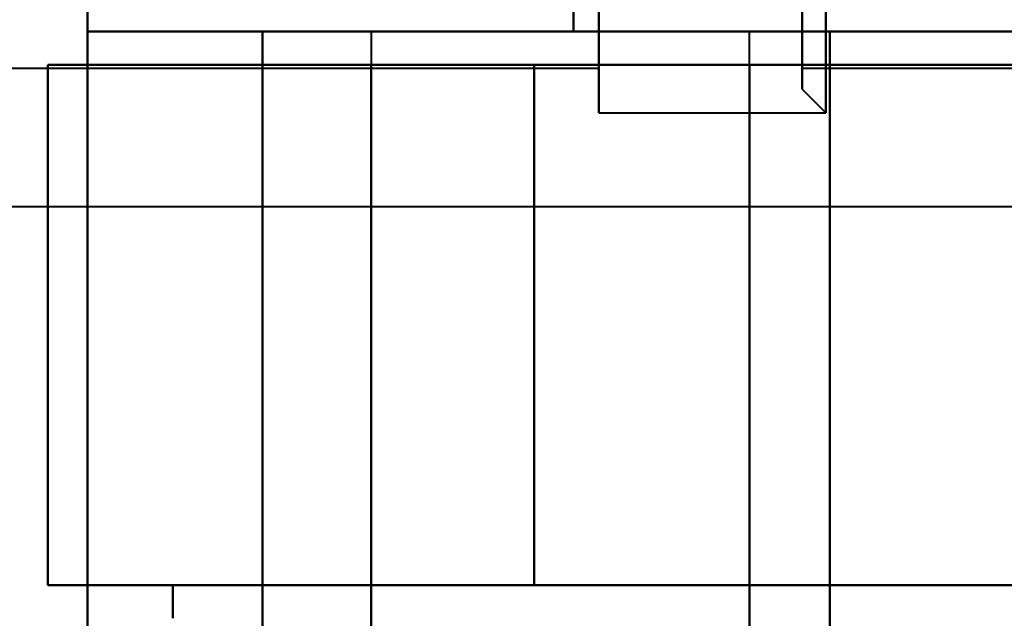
# Model space of a CAD drawing. Header units: millimetres. Extents: x -1115 to 1388, y -280 to 1010.
# Tile 19 of 76: x -353 to -332, y 246 to 258. Entities that reach past the tile are written whole.
import ezdxf

# ---------------------------------------------------------------- set-up
doc = ezdxf.new("R2010")
doc.units = ezdxf.units.MM
for name, color, linetype, lineweight in [('A-ANNO-DIMS', 211, 'Continuous', 30), ('A-ANNO-DIMS-20', 211, 'Continuous', 30), ('G-IMPT', 8, 'Continuous', 40)]:
    doc.layers.add(name, color=color, linetype=linetype, lineweight=lineweight)
doc.styles.add('Arial_1', font='arial.ttf', dxfattribs={"height": 60})
doc.dimstyles.new('Linéaire', dxfattribs={"dimscale": 304.8, "dimtxt": 61.215564, "dimasz": 0.131234, "dimexe": 0.131234, "dimexo": 0.131234, "dimgap": 0.131234, "dimtad": 1, "dimdec": 0, "dimzin": 0, "dimdsep": 46, "dimtxsty": 'Arial_1', "dimblk1": 'OBLIQUE', "dimblk2": 'OBLIQUE', "dimsah": 1, "dimcen": 0.09, "dimazin": 0, "dimtfac": 1, "dimtdec": 4, "dimtix": 1, "dimtmove": 0, "dimatfit": 3, "dimfxl": 1, "dimtvp": 1, "dimtfill": 1, "dimtolj": 1, "dimtzin": 0, "dimarcsym": 2})

# ---------------------------------------------------------------- blocks, each defined once
blk = doc.blocks.new('NEXA 700 CALQUES_dwg-751640-Droite')
at = {"layer": 'G-IMPT'}
for p, q in [((-351.665, 268.372), (-351.665, 258.072)), ((-340.85, 264.352), (-340.85, 256.484)), ((-340.85, 264.352), (-340.85, 256.484)), ((-340.85, 256.352), (-340.85, 264.352)), ((-340.85, 256.352), (-340.85, 264.352)), ((-340.85, 256.352), (-340.85, 264.352)), ((-340.85, 256.352), (-340.85, 264.352)), ((-336.05, 256.484), (-336.05, 264.352)), ((-336.05, 264.352), (-336.05, 256.484)), ((-340.85, 264.221), (-340.85, 256.352)), ((-340.85, 264.221), (-340.85, 256.352)), ((-336.05, 256.352), (-336.05, 264.221)), ((-336.05, 264.221), (-336.05, 256.352)), ((-336.55, 256.967), (-336.55, 263.852)), ((-336.55, 256.967), (-336.55, 263.852)), ((-336.55, 263.852), (-336.55, 256.967)), ((-336.55, 263.852), (-336.55, 256.967)), ((-336.55, 256.852), (-336.55, 263.737)), ((-336.55, 256.852), (-336.55, 263.737)), ((-336.55, 263.737), (-336.55, 256.852)), ((-336.55, 263.737), (-336.55, 256.852)), ((-340.85, 263.402), (-340.85, 257.302)), ((-340.85, 263.402), (-340.85, 257.302)), ((-340.85, 263.402), (-340.85, 257.302)), ((-340.85, 263.402), (-340.85, 257.302)), ((-340.85, 257.402), (-340.85, 263.402)), ((-340.85, 257.402), (-340.85, 263.402)), ((-336.55, 263.402), (-336.55, 257.402)), ((-340.85, 257.302), (-340.85, 263.302)), ((-340.85, 257.302), (-340.85, 263.302)), ((-336.55, 263.302), (-336.55, 257.302)), ((-336.55, 257.302), (-336.55, 261.127)), ((-336.55, 257.302), (-336.55, 261.127)), ((-336.55, 261.127), (-336.55, 257.402)), ((-336.05, 256.484), (-336.05, 260.352)), ((-336.05, 256.352), (-336.05, 260.352)), ((-336.05, 260.352), (-336.05, 256.484)), ((-336.05, 260.352), (-336.05, 256.352)), ((-336.55, 259.577), (-336.55, 257.302)), ((-351.665, 258.072), (-341.387, 258.072)), ((-341.387, 258.072), (-351.665, 258.072)), ((-351.665, 258.072), (-341.387, 258.072)), ((-341.387, 258.072), (-351.665, 258.072)), ((-345.665, 258.072), (-345.665, 257.372)), ((-345.665, 258.072), (-345.665, 219.672)), ((-345.665, 258.072), (-337.665, 258.072)), ((-345.665, 258.072), (-337.665, 258.072)), ((-345.665, 258.072), (-337.665, 258.072)), ((-345.665, 258.072), (-337.665, 258.072)), ((-337.665, 258.072), (-345.665, 258.072)), ((-337.665, 258.072), (-345.665, 258.072)), ((-337.665, 258.072), (-345.665, 258.072)), ((-337.665, 258.072), (-345.665, 258.072)), ((-341.387, 258.072), (-326.665, 258.072)), ((-326.665, 258.072), (-341.387, 258.072)), ((-341.387, 258.072), (-326.665, 258.072)), ((-326.665, 258.072), (-341.387, 258.072)), ((-337.665, 257.372), (-337.665, 258.072)), ((-337.665, 219.672), (-337.665, 258.072)), ((-352.5, 257.372), (-352.5, 246.372)), ((-352.5, 257.372), (-352.5, 246.372)), ((-352.5, 257.372), (-345.665, 257.372)), ((-352.5, 257.372), (-342.221, 257.372)), ((-352.5, 257.372), (-342.221, 257.372)), ((-352.5, 257.372), (-345.665, 257.372)), ((-345.665, 257.372), (-352.5, 257.372)), ((-342.221, 257.372), (-352.5, 257.372)), ((-342.221, 257.372), (-352.5, 257.372)), ((-345.665, 257.372), (-352.5, 257.372)), ((-345.665, 257.372), (-337.665, 257.372)), ((-337.665, 257.372), (-345.665, 257.372)), ((-345.665, 257.372), (-337.665, 257.372)), ((-337.665, 257.372), (-345.665, 257.372)), ((-324.5, 257.372), (-342.221, 257.372)), ((-342.221, 257.372), (-324.5, 257.372)), ((-342.221, 257.372), (-324.5, 257.372)), ((-324.5, 257.372), (-342.221, 257.372)), ((-340.85, 257.302), (-340.85, 257.402)), ((-357.55, 257.302), (-340.85, 257.302)), ((-357.55, 257.302), (-340.85, 257.302)), ((-336.55, 257.302), (-326.55, 257.302)), ((-336.55, 257.302), (-326.55, 257.302)), ((-336.55, 256.852), (-336.05, 256.352)), ((-336.55, 256.852), (-336.05, 256.352)), ((-340.85, 256.484), (-340.85, 256.352)), ((-340.85, 256.352), (-336.05, 256.352)), ((-340.85, 256.352), (-336.05, 256.352)), ((-362, 254.377), (-329.35, 254.377)), ((-362, 254.377), (-329.35, 254.377)), ((-349.859, 246.372), (-352.5, 246.372)), ((-342.221, 246.372), (-352.5, 246.372)), ((-342.221, 246.372), (-352.5, 246.372)), ((-349.859, 246.372), (-352.5, 246.372)), ((-352.5, 246.372), (-342.221, 246.372)), ((-352.5, 246.372), (-349.859, 246.372)), ((-352.5, 246.372), (-349.859, 246.372)), ((-352.5, 246.372), (-342.221, 246.372)), ((-345.665, 246.372), (-345.665, 245.672)), ((-337.665, 246.372), (-345.665, 246.372)), ((-345.665, 246.372), (-337.665, 246.372)), ((-337.665, 246.372), (-345.665, 246.372)), ((-345.665, 246.372), (-337.665, 246.372)), ((-342.221, 246.372), (-321.657, 246.372)), ((-321.657, 246.372), (-342.221, 246.372)), ((-321.657, 246.372), (-342.221, 246.372)), ((-342.221, 246.372), (-321.657, 246.372)), ((-337.665, 245.672), (-337.665, 246.372))]:
    blk.add_line(p, q, dxfattribs=at)
at = {"layer": 'G-IMPT', "flags": 128}
for points in [[(-351.665, 258.072), (-351.665, 260.647), (-351.665, 263.222), (-351.665, 265.797), (-351.665, 268.372)], [(-351.665, 268.372), (-351.665, 253.622), (-351.665, 238.872), (-351.665, 224.122), (-351.665, 209.372)], [(-351.665, 209.372), (-351.665, 224.122), (-351.665, 238.872), (-351.665, 253.622), (-351.665, 268.372)], [(-351.665, 268.372), (-351.665, 265.797), (-351.665, 263.222), (-351.665, 260.647), (-351.665, 258.072)], [(-351.665, 268.372), (-351.665, 265.797), (-351.665, 263.222), (-351.665, 260.647), (-351.665, 258.072)], [(-351.665, 209.372), (-351.665, 224.122), (-351.665, 238.872), (-351.665, 253.622), (-351.665, 268.372)], [(-351.665, 268.372), (-351.665, 253.622), (-351.665, 238.872), (-351.665, 224.122), (-351.665, 209.372)], [(-351.665, 258.072), (-351.665, 260.647), (-351.665, 263.222), (-351.665, 265.797), (-351.665, 268.372)], [(-341.387, 259.246), (-341.387, 258.953), (-341.387, 258.659), (-341.387, 258.366), (-341.387, 258.072)], [(-341.387, 258.072), (-341.387, 258.366), (-341.387, 258.659), (-341.387, 258.953), (-341.387, 259.246)], [(-341.387, 259.246), (-341.387, 258.953), (-341.387, 258.659), (-341.387, 258.366), (-341.387, 258.072)], [(-341.387, 258.072), (-341.387, 258.366), (-341.387, 258.659), (-341.387, 258.953), (-341.387, 259.246)], [(-347.965, 258.072), (-348.89, 258.072), (-349.815, 258.072), (-350.74, 258.072), (-351.665, 258.072)], [(-351.665, 258.072), (-351.665, 248.472), (-351.665, 238.872), (-351.665, 229.272), (-351.665, 219.672)], [(-351.665, 219.672), (-351.665, 229.272), (-351.665, 238.872), (-351.665, 248.472), (-351.665, 258.072)], [(-351.665, 219.672), (-351.665, 229.272), (-351.665, 238.872), (-351.665, 248.472), (-351.665, 258.072)], [(-351.665, 258.072), (-350.74, 258.072), (-349.815, 258.072), (-348.89, 258.072), (-347.965, 258.072)], [(-351.665, 258.072), (-351.665, 248.472), (-351.665, 238.872), (-351.665, 229.272), (-351.665, 219.672)], [(-351.665, 258.072), (-350.74, 258.072), (-349.815, 258.072), (-348.89, 258.072), (-347.965, 258.072)], [(-347.965, 258.072), (-348.89, 258.072), (-349.815, 258.072), (-350.74, 258.072), (-351.665, 258.072)], [(-347.965, 258.072), (-347.965, 248.472), (-347.965, 238.872), (-347.965, 229.272), (-347.965, 219.672)], [(-335.965, 258.072), (-338.965, 258.072), (-341.965, 258.072), (-344.965, 258.072), (-347.965, 258.072)], [(-347.965, 219.672), (-347.965, 229.272), (-347.965, 238.872), (-347.965, 248.472), (-347.965, 258.072)], [(-347.965, 258.072), (-347.965, 248.472), (-347.965, 238.872), (-347.965, 229.272), (-347.965, 219.672)], [(-347.965, 219.672), (-347.965, 229.272), (-347.965, 238.872), (-347.965, 248.472), (-347.965, 258.072)], [(-347.965, 219.672), (-347.965, 229.272), (-347.965, 238.872), (-347.965, 248.472), (-347.965, 258.072)], [(-347.965, 258.072), (-344.965, 258.072), (-341.965, 258.072), (-338.965, 258.072), (-335.965, 258.072)], [(-347.965, 258.072), (-347.965, 248.472), (-347.965, 238.872), (-347.965, 229.272), (-347.965, 219.672)], [(-347.965, 219.672), (-347.965, 229.272), (-347.965, 238.872), (-347.965, 248.472), (-347.965, 258.072)], [(-347.965, 258.072), (-347.965, 248.472), (-347.965, 238.872), (-347.965, 229.272), (-347.965, 219.672)], [(-347.965, 258.072), (-344.965, 258.072), (-341.965, 258.072), (-338.965, 258.072), (-335.965, 258.072)], [(-335.965, 258.072), (-338.965, 258.072), (-341.965, 258.072), (-344.965, 258.072), (-347.965, 258.072)], [(-335.965, 258.072), (-335.965, 248.472), (-335.965, 238.872), (-335.965, 229.272), (-335.965, 219.672)], [(-335.965, 219.672), (-335.965, 229.272), (-335.965, 238.872), (-335.965, 248.472), (-335.965, 258.072)], [(-335.965, 219.672), (-335.965, 229.272), (-335.965, 238.872), (-335.965, 248.472), (-335.965, 258.072)], [(-335.965, 219.672), (-335.965, 229.272), (-335.965, 238.872), (-335.965, 248.472), (-335.965, 258.072)], [(-335.965, 258.072), (-335.965, 248.472), (-335.965, 238.872), (-335.965, 229.272), (-335.965, 219.672)], [(-335.965, 258.072), (-335.965, 248.472), (-335.965, 238.872), (-335.965, 229.272), (-335.965, 219.672)], [(-335.965, 258.072), (-335.965, 248.472), (-335.965, 238.872), (-335.965, 229.272), (-335.965, 219.672)], [(-326.665, 258.072), (-328.99, 258.072), (-331.315, 258.072), (-333.64, 258.072), (-335.965, 258.072)], [(-335.965, 258.072), (-333.64, 258.072), (-331.315, 258.072), (-328.99, 258.072), (-326.665, 258.072)], [(-326.665, 258.072), (-328.99, 258.072), (-331.315, 258.072), (-333.64, 258.072), (-335.965, 258.072)], [(-335.965, 219.672), (-335.965, 229.272), (-335.965, 238.872), (-335.965, 248.472), (-335.965, 258.072)], [(-335.965, 258.072), (-333.64, 258.072), (-331.315, 258.072), (-328.99, 258.072), (-326.665, 258.072)], [(-352.5, 257.372), (-352.5, 254.622), (-352.5, 251.872), (-352.5, 249.122), (-352.5, 246.372)], [(-352.5, 246.372), (-352.5, 249.122), (-352.5, 251.872), (-352.5, 254.622), (-352.5, 257.372)], [(-352.5, 246.372), (-352.5, 249.122), (-352.5, 251.872), (-352.5, 254.622), (-352.5, 257.372)], [(-352.5, 257.372), (-352.5, 254.622), (-352.5, 251.872), (-352.5, 249.122), (-352.5, 246.372)], [(-352.5, 246.372), (-352.5, 249.122), (-352.5, 251.872), (-352.5, 254.622), (-352.5, 257.372)], [(-352.5, 257.372), (-352.5, 254.622), (-352.5, 251.872), (-352.5, 249.122), (-352.5, 246.372)], [(-352.5, 246.372), (-352.5, 249.122), (-352.5, 251.872), (-352.5, 254.622), (-352.5, 257.372)], [(-352.5, 257.372), (-352.5, 254.622), (-352.5, 251.872), (-352.5, 249.122), (-352.5, 246.372)], [(-345.665, 257.372), (-345.665, 248.122), (-345.665, 238.872), (-345.665, 229.622), (-345.665, 220.372)], [(-345.665, 220.372), (-345.665, 229.622), (-345.665, 238.872), (-345.665, 248.122), (-345.665, 257.372)], [(-345.665, 257.372), (-345.665, 254.622), (-345.665, 251.872), (-345.665, 249.122), (-345.665, 246.372)], [(-345.665, 220.372), (-345.665, 229.622), (-345.665, 238.872), (-345.665, 248.122), (-345.665, 257.372)], [(-345.665, 246.372), (-345.665, 249.122), (-345.665, 251.872), (-345.665, 254.622), (-345.665, 257.372)], [(-345.665, 257.372), (-345.665, 248.122), (-345.665, 238.872), (-345.665, 229.622), (-345.665, 220.372)], [(-345.665, 246.372), (-345.665, 249.122), (-345.665, 251.872), (-345.665, 254.622), (-345.665, 257.372)], [(-345.665, 257.372), (-345.665, 254.622), (-345.665, 251.872), (-345.665, 249.122), (-345.665, 246.372)], [(-342.221, 246.372), (-342.221, 249.122), (-342.221, 251.872), (-342.221, 254.622), (-342.221, 257.372)], [(-342.221, 257.372), (-342.221, 254.622), (-342.221, 251.872), (-342.221, 249.122), (-342.221, 246.372)], [(-342.221, 257.372), (-342.221, 254.622), (-342.221, 251.872), (-342.221, 249.122), (-342.221, 246.372)], [(-342.221, 246.372), (-342.221, 249.122), (-342.221, 251.872), (-342.221, 254.622), (-342.221, 257.372)], [(-324.5, 257.372), (-327.791, 257.372), (-331.083, 257.372), (-334.374, 257.372), (-337.665, 257.372)], [(-337.665, 246.372), (-337.665, 249.122), (-337.665, 251.872), (-337.665, 254.622), (-337.665, 257.372)], [(-337.665, 257.372), (-337.665, 248.122), (-337.665, 238.872), (-337.665, 229.622), (-337.665, 220.372)], [(-337.665, 257.372), (-337.665, 254.622), (-337.665, 251.872), (-337.665, 249.122), (-337.665, 246.372)], [(-337.665, 257.372), (-334.374, 257.372), (-331.083, 257.372), (-327.791, 257.372), (-324.5, 257.372)], [(-337.665, 220.372), (-337.665, 229.622), (-337.665, 238.872), (-337.665, 248.122), (-337.665, 257.372)], [(-337.665, 257.372), (-337.665, 254.622), (-337.665, 251.872), (-337.665, 249.122), (-337.665, 246.372)], [(-337.665, 246.372), (-337.665, 249.122), (-337.665, 251.872), (-337.665, 254.622), (-337.665, 257.372)], [(-337.665, 220.372), (-337.665, 229.622), (-337.665, 238.872), (-337.665, 248.122), (-337.665, 257.372)], [(-337.665, 257.372), (-334.374, 257.372), (-331.083, 257.372), (-327.791, 257.372), (-324.5, 257.372)], [(-337.665, 257.372), (-337.665, 248.122), (-337.665, 238.872), (-337.665, 229.622), (-337.665, 220.372)], [(-324.5, 257.372), (-327.791, 257.372), (-331.083, 257.372), (-334.374, 257.372), (-337.665, 257.372)], [(-345.665, 246.372), (-346.714, 246.372), (-347.762, 246.372), (-348.811, 246.372), (-349.859, 246.372)], [(-349.859, 246.372), (-349.859, 246.197), (-349.859, 246.022), (-349.859, 245.847), (-349.859, 245.672)], [(-349.859, 245.672), (-349.859, 245.847), (-349.859, 246.022), (-349.859, 246.197), (-349.859, 246.372)], [(-349.859, 245.672), (-349.859, 245.847), (-349.859, 246.022), (-349.859, 246.197), (-349.859, 246.372)], [(-349.859, 246.372), (-348.811, 246.372), (-347.762, 246.372), (-346.714, 246.372), (-345.665, 246.372)], [(-349.859, 246.372), (-349.859, 246.197), (-349.859, 246.022), (-349.859, 245.847), (-349.859, 245.672)], [(-349.859, 246.372), (-348.811, 246.372), (-347.762, 246.372), (-346.714, 246.372), (-345.665, 246.372)], [(-345.665, 246.372), (-346.714, 246.372), (-347.762, 246.372), (-348.811, 246.372), (-349.859, 246.372)], [(-345.665, 245.672), (-345.665, 245.847), (-345.665, 246.022), (-345.665, 246.197), (-345.665, 246.372)], [(-345.665, 246.372), (-345.665, 246.197), (-345.665, 246.022), (-345.665, 245.847), (-345.665, 245.672)], [(-345.665, 246.372), (-345.665, 246.197), (-345.665, 246.022), (-345.665, 245.847), (-345.665, 245.672)], [(-345.665, 245.672), (-345.665, 245.847), (-345.665, 246.022), (-345.665, 246.197), (-345.665, 246.372)], [(-337.665, 246.372), (-333.663, 246.372), (-329.661, 246.372), (-325.659, 246.372), (-321.657, 246.372)], [(-337.665, 245.672), (-337.665, 245.847), (-337.665, 246.022), (-337.665, 246.197), (-337.665, 246.372)], [(-321.657, 246.372), (-325.659, 246.372), (-329.661, 246.372), (-333.663, 246.372), (-337.665, 246.372)], [(-337.665, 246.372), (-337.665, 246.197), (-337.665, 246.022), (-337.665, 245.847), (-337.665, 245.672)], [(-321.657, 246.372), (-325.659, 246.372), (-329.661, 246.372), (-333.663, 246.372), (-337.665, 246.372)], [(-337.665, 246.372), (-337.665, 246.197), (-337.665, 246.022), (-337.665, 245.847), (-337.665, 245.672)], [(-337.665, 245.672), (-337.665, 245.847), (-337.665, 246.022), (-337.665, 246.197), (-337.665, 246.372)], [(-337.665, 246.372), (-333.663, 246.372), (-329.661, 246.372), (-325.659, 246.372), (-321.657, 246.372)]]:
    blk.add_lwpolyline(points, dxfattribs=at)
blk = doc.blocks.new('DIMBLOCK2-Droite')
at = {"layer": 'A-ANNO-DIMS-20'}
for p, q in [((-361.5, 134.913), (-361.5, 174.913)), ((0, 134.913), (0, 174.913)), ((-361.5, 134.913), (0, 134.913)), ((-361.5, 134.913), (-361.5, 123.197)), ((0, 134.913), (0, 123.197))]:
    blk.add_line(p, q, dxfattribs=at)
at = {"layer": 'A-ANNO-DIMS-20', "lineweight": 50}
for p, q in [((-361.5, 134.913), (-341.5, 154.913)), ((0, 134.913), (20, 154.913)), ((-361.5, 134.913), (-381.5, 114.913)), ((0, 134.913), (-20, 114.913))]:
    blk.add_line(p, q, dxfattribs=at)
at = {"layer": 'A-ANNO-DIMS-20', "color": 0, "insert": (-249.971, 252.807), "char_height": 60, "width": 166.12962, "attachment_point": 1, "line_spacing_factor": 0.941778, "style": 'Arial_1', "bg_fill": 3, "box_fill_scale": 1.25, "bg_fill_color": 256, "bg_fill_true_color": 13158600, "bg_fill_transparency": 0}
blk.add_mtext('362', dxfattribs=at)
blk = doc.blocks.new('_Oblique')
at = {"color": 0, "linetype": 'ByBlock', "lineweight": -2}
blk.add_line((-0.5, -0.5), (0.5, 0.5), dxfattribs=at)

msp = doc.modelspace()

# ---------------------------------------------------------------- block references
at = {"layer": 'G-IMPT'}
msp.add_blockref('NEXA 700 CALQUES_dwg-751640-Droite', (0, 0), dxfattribs=at)

# ---------------------------------------------------------------- next in the draw order: dimensions: what is measured, and where the dimension line sits
at = {"layer": 'A-ANNO-DIMS'}
dim = msp.add_linear_dim(base=(0, 134.912849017), p1=(-361.5, 163.197120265), p2=(0, 163.197120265), dimstyle='Linéaire', override={"dimpost": '<>', "dimfxl": 361.5}, dxfattribs=at)
dim.commit()
dim.dimension.update_dxf_attribs({"geometry": 'DIMBLOCK2-Droite', "text_midpoint": (-180.75, 205.567692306)})

doc.saveas('drawing.dxf')
